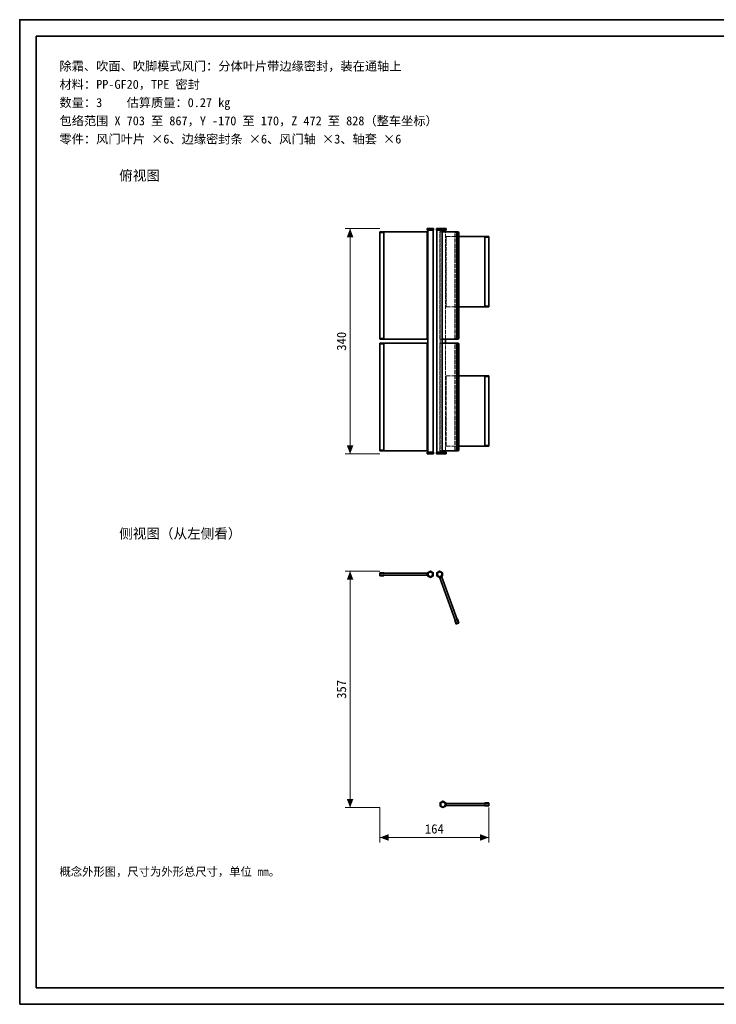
# Model space of a CAD drawing. Header units: millimetres. Extents: x 0 to 420, y 0 to 297.
# Tile 1 of 2: x 0 to 210, y 0 to 297. Entities that reach past the tile are written whole.
import ezdxf
from ezdxf.enums import TextEntityAlignment as Align

# ---------------------------------------------------------------- set-up
doc = ezdxf.new("R2010")
doc.units = ezdxf.units.MM
doc.linetypes.add('DASHED', pattern=[1.524, 1.27, -0.254])
for name, color, linetype, lineweight, true_color in [('DIM', 7, 'Continuous', 18, 0x1e5aa0), ('FRAME', 7, 'Continuous', 35, 0x3c3c3c), ('HIDDEN', 7, 'DASHED', 13, 0x969696), ('OUTLINE', 7, 'Continuous', 35, 0x141414), ('TEXT', 7, 'Continuous', 18, 0x141414)]:
    doc.layers.add(name, color=color, linetype=linetype, lineweight=lineweight, true_color=true_color)
doc.styles.add('ZH', font='simsun.ttc')

msp = doc.modelspace()

# ---------------------------------------------------------------- hatches: boundary and pattern name
at = {"layer": 'DIM'}
for points in [[(99.6, 234), (98.61, 231.4), (100.59, 231.4)], [(99.6, 166), (100.59, 168.6), (98.61, 168.6)], [(99.6, 130.68), (98.61, 128.08), (100.59, 128.08)], [(99.6, 59.32), (100.59, 61.92), (98.61, 61.92)], [(108.6, 50.32), (111.2, 49.33), (111.2, 51.31)], [(141.4, 50.32), (138.8, 51.31), (138.8, 49.33)]]:
    msp.add_hatch(color=7, dxfattribs=at).paths.add_polyline_path(points)

# ---------------------------------------------------------------- linework, layer by layer
for points in [[(108.6, 234), (98.1, 234)], [(99.6, 166), (99.6, 234)], [(108.6, 166), (98.1, 166)], [(108.6, 130.68), (98.1, 130.68)], [(99.6, 59.32), (99.6, 130.68)], [(108.6, 59.32), (98.1, 59.32)], [(108.6, 59.32), (108.6, 48.82)], [(141.4, 59.32), (141.4, 48.82)], [(108.6, 50.32), (141.4, 50.32)]]:
    msp.add_lwpolyline(points, dxfattribs=at)
at = {"layer": 'FRAME'}
for points in [[(0, 0), (420, 0), (420, 297), (0, 297)], [(5, 5), (415, 5), (415, 292), (5, 292)]]:
    msp.add_lwpolyline(points, close=True, dxfattribs=at)
at = {"layer": 'HIDDEN'}
for points in [[(108.6, 200.6), (108.6, 233)], [(122.8, 233), (108.6, 233)], [(108.6, 200.8), (108.6, 232.8)], [(108.6, 200.8), (108.6, 232.8)], [(109.8, 232.8), (108.6, 232.8)], [(109.8, 200.8), (109.8, 232.8)], [(122.8, 200.6), (122.8, 233)], [(124.78, 234), (124.45, 234), (124.13, 234), (123.8, 234), (123.47, 234), (123.15, 234), (122.82, 234)], [(124.78, 233.5), (124.45, 233.5), (124.13, 233.5), (123.8, 233.5), (123.47, 233.5), (123.15, 233.5), (122.82, 233.5)], [(124.61, 234), (124.34, 234), (124.07, 234), (123.8, 234), (123.53, 234), (123.26, 234), (122.99, 234)], [(122.99, 234), (123.13, 234), (123.26, 234), (123.4, 234), (123.53, 234), (123.67, 234), (123.8, 234)], [(122.99, 233.5), (122.99, 234)], [(124.61, 233.5), (124.34, 233.5), (124.07, 233.5), (123.8, 233.5), (123.53, 233.5), (123.26, 233.5), (122.99, 233.5)], [(122.99, 233.5), (123.13, 233.5), (123.26, 233.5), (123.4, 233.5), (123.53, 233.5), (123.67, 233.5), (123.8, 233.5)], [(124.6, 234), (124.33, 234), (124.07, 234), (123.8, 234), (123.53, 234), (123.27, 234), (123, 234)], [(123, 234), (123.13, 234), (123.27, 234), (123.4, 234), (123.53, 234), (123.67, 234), (123.8, 234)], [(123, 233.5), (123, 234)], [(123.8, 234), (123.93, 234), (124.07, 234), (124.2, 234), (124.33, 234), (124.47, 234), (124.6, 234)], [(123.8, 234), (123.94, 234), (124.07, 234), (124.2, 234), (124.34, 234), (124.47, 234), (124.61, 234)], [(123.8, 233.5), (123.94, 233.5), (124.07, 233.5), (124.2, 233.5), (124.34, 233.5), (124.47, 233.5), (124.61, 233.5)], [(124.6, 233.5), (124.6, 234)], [(124.61, 233.5), (124.61, 234)], [(127.58, 234), (127.25, 234), (126.93, 234), (126.6, 234), (126.27, 234), (125.95, 234), (125.62, 234)], [(127.58, 233.5), (127.25, 233.5), (126.93, 233.5), (126.6, 233.5), (126.27, 233.5), (125.95, 233.5), (125.62, 233.5)], [(127.41, 234), (127.14, 234), (126.87, 234), (126.6, 234), (126.33, 234), (126.06, 234), (125.79, 234)], [(125.79, 234), (125.93, 234), (126.06, 234), (126.2, 234), (126.33, 234), (126.47, 234), (126.6, 234)], [(125.79, 233.5), (125.79, 234)], [(127.41, 233.5), (127.14, 233.5), (126.87, 233.5), (126.6, 233.5), (126.33, 233.5), (126.06, 233.5), (125.79, 233.5)], [(125.79, 233.5), (125.93, 233.5), (126.06, 233.5), (126.2, 233.5), (126.33, 233.5), (126.47, 233.5), (126.6, 233.5)], [(127.4, 234), (127.13, 234), (126.87, 234), (126.6, 234), (126.33, 234), (126.07, 234), (125.8, 234)], [(125.8, 234), (125.93, 234), (126.07, 234), (126.2, 234), (126.33, 234), (126.47, 234), (126.6, 234)], [(125.8, 233.5), (125.8, 234)], [(126.6, 234), (126.73, 234), (126.87, 234), (127, 234), (127.13, 234), (127.27, 234), (127.4, 234)], [(126.6, 234), (126.73, 234), (126.87, 234), (127, 234), (127.14, 234), (127.27, 234), (127.41, 234)], [(126.6, 233.5), (126.73, 233.5), (126.87, 233.5), (127, 233.5), (127.14, 233.5), (127.27, 233.5), (127.41, 233.5)], [(128.58, 234), (128.25, 234), (127.93, 234), (127.6, 234), (127.27, 234), (126.95, 234), (126.62, 234)], [(126.62, 234), (126.78, 234), (126.94, 234), (127.1, 234), (127.26, 234), (127.42, 234), (127.58, 234)], [(126.62, 233.5), (126.62, 234)], [(128.58, 233.5), (128.25, 233.5), (127.93, 233.5), (127.6, 233.5), (127.27, 233.5), (126.95, 233.5), (126.62, 233.5)], [(126.62, 233.5), (126.78, 233.5), (126.94, 233.5), (127.1, 233.5), (127.26, 233.5), (127.42, 233.5), (127.58, 233.5)], [(127.22, 233), (126.66, 233)], [(126.66, 200.6), (126.66, 233)], [(126.66, 233), (131.72, 233)], [(128.41, 234), (128.14, 234), (127.87, 234), (127.6, 234), (127.33, 234), (127.06, 234), (126.79, 234)], [(126.79, 234), (126.93, 234), (127.06, 234), (127.2, 234), (127.33, 234), (127.47, 234), (127.6, 234)], [(126.79, 233.5), (126.79, 234)], [(128.41, 233.5), (128.14, 233.5), (127.87, 233.5), (127.6, 233.5), (127.33, 233.5), (127.06, 233.5), (126.79, 233.5)], [(126.79, 233.5), (126.93, 233.5), (127.06, 233.5), (127.2, 233.5), (127.33, 233.5), (127.47, 233.5), (127.6, 233.5)], [(128.4, 234), (128.13, 234), (127.87, 234), (127.6, 234), (127.33, 234), (127.07, 234), (126.8, 234)], [(126.8, 234), (126.93, 234), (127.07, 234), (127.2, 234), (127.33, 234), (127.47, 234), (127.6, 234)], [(126.8, 166), (126.8, 234)], [(127.22, 200.6), (127.22, 233)], [(127.22, 233), (127.4, 233)], [(127.4, 233.5), (127.4, 234)], [(127.41, 233.5), (127.41, 234)], [(127.6, 234), (127.73, 234), (127.87, 234), (128, 234), (128.13, 234), (128.27, 234), (128.4, 234)], [(127.6, 234), (127.73, 234), (127.87, 234), (128, 234), (128.14, 234), (128.28, 234), (128.41, 234)], [(127.6, 233.5), (127.73, 233.5), (127.87, 233.5), (128, 233.5), (128.14, 233.5), (128.28, 233.5), (128.41, 233.5)], [(128.4, 233.5), (128.4, 234)], [(128.4, 200.6), (128.4, 233)], [(128.41, 233.5), (128.41, 234)], [(132.01, 232.8), (131.18, 232.8)], [(131.18, 200.8), (131.18, 232.8)], [(131.18, 232.8), (131.59, 232.8)], [(132.42, 232.8), (131.59, 232.8)], [(131.59, 200.8), (131.59, 232.8)], [(132.29, 233), (131.72, 233)], [(131.72, 200.6), (131.72, 233)], [(132.29, 200.8), (132.29, 232.8)], [(128.6, 210.4), (128.6, 231.6)], [(128.6, 210.4), (128.6, 231.6)], [(128.6, 231.6), (132.42, 231.6)], [(128.6, 231.6), (141.4, 231.6)], [(140.2, 210.6), (140.2, 231.4)], [(140.2, 231.4), (141.4, 231.4)], [(141.4, 210.4), (141.4, 231.6)], [(141.4, 210.6), (141.4, 231.4)], [(141.4, 210.6), (141.4, 231.4)], [(128.6, 210.4), (132.42, 210.4)], [(128.6, 210.4), (141.4, 210.4)], [(140.2, 210.6), (141.4, 210.6)], [(109.8, 200.8), (108.6, 200.8)], [(122.8, 200.6), (108.6, 200.6)], [(108.6, 167), (108.6, 199.4)], [(122.8, 199.4), (108.6, 199.4)], [(108.6, 167.2), (108.6, 199.2)], [(108.6, 167.2), (108.6, 199.2)], [(109.8, 199.2), (108.6, 199.2)], [(109.8, 167.2), (109.8, 199.2)], [(122.8, 167), (122.8, 199.4)], [(127.22, 200.6), (126.66, 200.6)], [(126.66, 200.6), (131.72, 200.6)], [(127.22, 199.4), (126.66, 199.4)], [(126.66, 167), (126.66, 199.4)], [(126.66, 199.4), (131.72, 199.4)], [(127.22, 200.6), (127.4, 200.6)], [(127.22, 167), (127.22, 199.4)], [(127.22, 199.4), (127.4, 199.4)], [(128.4, 167), (128.4, 199.4)], [(132.01, 200.8), (131.18, 200.8)], [(131.18, 200.8), (131.59, 200.8)], [(132.01, 199.2), (131.18, 199.2)], [(131.18, 167.2), (131.18, 199.2)], [(131.18, 199.2), (131.59, 199.2)], [(132.42, 200.8), (131.59, 200.8)], [(132.42, 199.2), (131.59, 199.2)], [(131.59, 167.2), (131.59, 199.2)], [(132.29, 200.6), (131.72, 200.6)], [(132.29, 199.4), (131.72, 199.4)], [(131.72, 167), (131.72, 199.4)], [(132.29, 167.2), (132.29, 199.2)], [(128.6, 168.4), (128.6, 189.6)], [(128.6, 168.4), (128.6, 189.6)], [(128.6, 189.6), (132.42, 189.6)], [(128.6, 189.6), (141.4, 189.6)], [(140.2, 168.6), (140.2, 189.4)], [(140.2, 189.4), (141.4, 189.4)], [(141.4, 168.4), (141.4, 189.6)], [(141.4, 168.6), (141.4, 189.4)], [(141.4, 168.6), (141.4, 189.4)], [(109.8, 167.2), (108.6, 167.2)], [(122.8, 167), (108.6, 167)], [(122.82, 166.5), (122.98, 166.5), (123.15, 166.5), (123.31, 166.5), (123.47, 166.5), (123.64, 166.5), (123.8, 166.5)], [(124.61, 166.5), (124.34, 166.5), (124.07, 166.5), (123.8, 166.5), (123.53, 166.5), (123.26, 166.5), (122.99, 166.5)], [(122.99, 166.5), (123.13, 166.5), (123.26, 166.5), (123.4, 166.5), (123.53, 166.5), (123.67, 166.5), (123.8, 166.5)], [(122.99, 166.5), (122.99, 166)], [(123, 166), (123, 166.5)], [(123.8, 166.5), (123.96, 166.5), (124.13, 166.5), (124.29, 166.5), (124.45, 166.5), (124.62, 166.5), (124.78, 166.5)], [(123.8, 166.5), (123.94, 166.5), (124.07, 166.5), (124.2, 166.5), (124.34, 166.5), (124.47, 166.5), (124.61, 166.5)], [(124.6, 166), (124.6, 166.5)], [(124.61, 166.5), (124.61, 166)], [(125.62, 166.5), (125.78, 166.5), (125.95, 166.5), (126.11, 166.5), (126.27, 166.5), (126.44, 166.5), (126.6, 166.5)], [(127.41, 166.5), (127.14, 166.5), (126.87, 166.5), (126.6, 166.5), (126.33, 166.5), (126.06, 166.5), (125.79, 166.5)], [(125.79, 166.5), (125.93, 166.5), (126.06, 166.5), (126.2, 166.5), (126.33, 166.5), (126.47, 166.5), (126.6, 166.5)], [(125.79, 166.5), (125.79, 166)], [(125.8, 166), (125.8, 166.5)], [(126.6, 166.5), (126.76, 166.5), (126.93, 166.5), (127.09, 166.5), (127.25, 166.5), (127.42, 166.5), (127.58, 166.5)], [(126.6, 166.5), (126.73, 166.5), (126.87, 166.5), (127, 166.5), (127.14, 166.5), (127.27, 166.5), (127.41, 166.5)], [(127.58, 166.5), (127.42, 166.5), (127.26, 166.5), (127.1, 166.5), (126.94, 166.5), (126.78, 166.5), (126.62, 166.5)], [(126.62, 166.5), (126.78, 166.5), (126.95, 166.5), (127.11, 166.5), (127.27, 166.5), (127.44, 166.5), (127.6, 166.5)], [(126.62, 166.5), (126.62, 166)], [(127.22, 167), (126.66, 167)], [(126.66, 167), (131.72, 167)], [(128.41, 166.5), (128.14, 166.5), (127.87, 166.5), (127.6, 166.5), (127.33, 166.5), (127.06, 166.5), (126.79, 166.5)], [(126.79, 166.5), (126.93, 166.5), (127.06, 166.5), (127.2, 166.5), (127.33, 166.5), (127.47, 166.5), (127.6, 166.5)], [(126.79, 166.5), (126.79, 166)], [(127.22, 167), (127.4, 167)], [(127.4, 166), (127.4, 166.5)], [(127.41, 166.5), (127.41, 166)], [(127.6, 166.5), (127.76, 166.5), (127.93, 166.5), (128.09, 166.5), (128.25, 166.5), (128.42, 166.5), (128.58, 166.5)], [(127.6, 166.5), (127.73, 166.5), (127.87, 166.5), (128, 166.5), (128.14, 166.5), (128.28, 166.5), (128.41, 166.5)], [(128.4, 166), (128.4, 166.5)], [(128.41, 166.5), (128.41, 166)], [(128.6, 168.4), (132.42, 168.4)], [(128.6, 168.4), (141.4, 168.4)], [(132.01, 167.2), (131.18, 167.2)], [(131.18, 167.2), (131.59, 167.2)], [(132.42, 167.2), (131.59, 167.2)], [(132.29, 167), (131.72, 167)], [(140.2, 168.6), (141.4, 168.6)], [(122.82, 166), (122.98, 166), (123.15, 166), (123.31, 166), (123.47, 166), (123.64, 166), (123.8, 166)], [(124.61, 166), (124.34, 166), (124.07, 166), (123.8, 166), (123.53, 166), (123.26, 166), (122.99, 166)], [(122.99, 166), (123.13, 166), (123.26, 166), (123.4, 166), (123.53, 166), (123.67, 166), (123.8, 166)], [(124.6, 166), (124.33, 166), (124.07, 166), (123.8, 166), (123.53, 166), (123.27, 166), (123, 166)], [(123, 166), (123.13, 166), (123.27, 166), (123.4, 166), (123.53, 166), (123.67, 166), (123.8, 166)], [(123.8, 166), (123.93, 166), (124.07, 166), (124.2, 166), (124.33, 166), (124.47, 166), (124.6, 166)], [(123.8, 166), (123.96, 166), (124.13, 166), (124.29, 166), (124.45, 166), (124.62, 166), (124.78, 166)], [(123.8, 166), (123.94, 166), (124.07, 166), (124.2, 166), (124.34, 166), (124.47, 166), (124.61, 166)], [(125.62, 166), (125.78, 166), (125.95, 166), (126.11, 166), (126.27, 166), (126.44, 166), (126.6, 166)], [(127.41, 166), (127.14, 166), (126.87, 166), (126.6, 166), (126.33, 166), (126.06, 166), (125.79, 166)], [(125.79, 166), (125.93, 166), (126.06, 166), (126.2, 166), (126.33, 166), (126.47, 166), (126.6, 166)], [(127.4, 166), (127.13, 166), (126.87, 166), (126.6, 166), (126.33, 166), (126.07, 166), (125.8, 166)], [(125.8, 166), (125.93, 166), (126.07, 166), (126.2, 166), (126.33, 166), (126.47, 166), (126.6, 166)], [(126.6, 166), (126.73, 166), (126.87, 166), (127, 166), (127.13, 166), (127.27, 166), (127.4, 166)], [(126.6, 166), (126.76, 166), (126.93, 166), (127.09, 166), (127.25, 166), (127.42, 166), (127.58, 166)], [(126.6, 166), (126.73, 166), (126.87, 166), (127, 166), (127.14, 166), (127.27, 166), (127.41, 166)], [(127.58, 166), (127.42, 166), (127.26, 166), (127.1, 166), (126.94, 166), (126.78, 166), (126.62, 166)], [(126.62, 166), (126.78, 166), (126.95, 166), (127.11, 166), (127.27, 166), (127.44, 166), (127.6, 166)], [(128.41, 166), (128.14, 166), (127.87, 166), (127.6, 166), (127.33, 166), (127.06, 166), (126.79, 166)], [(126.79, 166), (126.93, 166), (127.06, 166), (127.2, 166), (127.33, 166), (127.47, 166), (127.6, 166)], [(128.4, 166), (128.13, 166), (127.87, 166), (127.6, 166), (127.33, 166), (127.07, 166), (126.8, 166)], [(126.8, 166), (126.93, 166), (127.07, 166), (127.2, 166), (127.33, 166), (127.47, 166), (127.6, 166)], [(127.6, 166), (127.73, 166), (127.87, 166), (128, 166), (128.13, 166), (128.27, 166), (128.4, 166)], [(127.6, 166), (127.76, 166), (127.93, 166), (128.09, 166), (128.25, 166), (128.42, 166), (128.58, 166)], [(127.6, 166), (127.73, 166), (127.87, 166), (128, 166), (128.14, 166), (128.28, 166), (128.41, 166)], [(123.8, 128.72), (124.65, 129.21), (124.65, 130.19), (123.8, 130.68), (122.95, 130.19), (122.95, 129.21), (123.8, 128.72)], [(123.8, 130.68), (124.65, 130.19), (124.65, 129.21), (123.8, 128.72), (122.95, 129.21), (122.95, 130.19), (123.8, 130.68)], [(123.8, 130.68), (124.65, 130.19), (124.65, 129.21), (123.8, 128.72), (122.95, 129.21), (122.95, 130.19), (123.8, 130.68)], [(126.6, 128.72), (127.45, 129.21), (127.45, 130.19), (126.6, 130.68), (125.75, 130.19), (125.75, 129.21), (126.6, 128.72)], [(126.6, 130.68), (127.45, 130.19), (127.45, 129.21), (126.6, 128.72), (125.75, 129.21), (125.75, 130.19), (126.6, 130.68)], [(126.6, 130.68), (127.45, 130.19), (127.45, 129.21), (126.6, 128.72), (125.75, 129.21), (125.75, 130.19), (126.6, 130.68)], [(108.6, 129.26), (108.6, 130.14)], [(109.8, 130.14), (108.6, 130.14)], [(108.6, 129.26), (108.6, 130.14)], [(108.6, 129.26), (108.6, 130.14)], [(109.8, 130.14), (108.6, 130.14)], [(109.8, 130.14), (108.6, 130.14)], [(108.6, 129.4), (108.6, 130)], [(122.8, 130), (108.6, 130)], [(108.6, 129.4), (108.6, 130)], [(108.6, 129.4), (108.6, 130)], [(122.8, 130), (108.6, 130)], [(122.8, 130), (108.6, 130)], [(108.6, 129.4), (108.6, 130)], [(122.8, 129.4), (108.6, 129.4)], [(122.8, 129.4), (108.6, 129.4)], [(122.8, 129.4), (108.6, 129.4)], [(109.8, 129.26), (108.6, 129.26)], [(109.8, 129.26), (108.6, 129.26)], [(109.8, 129.26), (108.6, 129.26)], [(109.8, 129.26), (109.8, 130.14)], [(109.8, 129.26), (109.8, 130.14)], [(109.8, 129.26), (109.8, 130.14)], [(109.8, 129.4), (109.8, 130)], [(122.8, 129.4), (122.8, 130)], [(122.8, 129.4), (122.8, 130)], [(122.8, 129.4), (122.8, 130)], [(123.8, 128.89), (124.5, 129.3), (124.5, 130.11), (123.8, 130.51), (123.1, 130.11), (123.1, 129.3), (123.8, 128.89)], [(123.8, 130.51), (124.5, 130.11), (124.5, 129.3), (123.8, 128.89), (123.1, 129.3), (123.1, 130.11), (123.8, 130.51)], [(123.8, 130.51), (124.5, 130.11), (124.5, 129.3), (123.8, 128.89), (123.1, 129.3), (123.1, 130.11), (123.8, 130.51)], [(123.8, 130.5), (124.49, 130.1), (124.49, 129.3), (123.8, 128.9), (123.11, 129.3), (123.11, 130.1), (123.8, 130.5)], [(126.6, 128.89), (127.3, 129.3), (127.3, 130.11), (126.6, 130.51), (125.9, 130.11), (125.9, 129.3), (126.6, 128.89)], [(126.6, 130.51), (127.3, 130.11), (127.3, 129.3), (126.6, 128.89), (125.9, 129.3), (125.9, 130.11), (126.6, 130.51)], [(126.6, 130.51), (127.3, 130.11), (127.3, 129.3), (126.6, 128.89), (125.9, 129.3), (125.9, 130.11), (126.6, 130.51)], [(126.6, 130.5), (127.29, 130.1), (127.29, 129.3), (126.6, 128.9), (125.91, 129.3), (125.91, 130.1), (126.6, 130.5)], [(127.22, 128.86), (126.66, 128.66)], [(127.22, 128.86), (126.66, 128.66)], [(127.22, 128.86), (126.66, 128.66)], [(126.66, 128.66), (131.72, 114.75)], [(126.66, 128.66), (131.72, 114.75)], [(126.66, 128.66), (131.72, 114.75)], [(127.22, 128.86), (132.29, 114.96)], [(127.22, 128.86), (132.29, 114.96)], [(127.22, 128.86), (132.29, 114.96)], [(132.01, 116.13), (131.18, 115.83)], [(132.01, 116.13), (131.18, 115.83)], [(132.01, 116.13), (131.18, 115.83)], [(131.88, 116.08), (131.31, 115.88)], [(132.01, 116.13), (132.42, 115)], [(132.01, 116.13), (132.42, 115)], [(132.01, 116.13), (132.42, 115)], [(131.18, 115.83), (131.59, 114.7)], [(131.18, 115.83), (131.59, 114.7)], [(131.18, 115.83), (131.59, 114.7)], [(132.42, 115), (131.59, 114.7)], [(132.42, 115), (131.59, 114.7)], [(132.42, 115), (131.59, 114.7)], [(132.29, 114.96), (131.72, 114.75)], [(132.29, 114.96), (131.72, 114.75)], [(132.29, 114.96), (131.72, 114.75)], [(132.29, 114.96), (131.72, 114.75)], [(127.6, 59.32), (128.45, 59.81), (128.45, 60.79), (127.6, 61.28), (126.75, 60.79), (126.75, 59.81), (127.6, 59.32)], [(127.6, 61.28), (128.45, 60.79), (128.45, 59.81), (127.6, 59.32), (126.75, 59.81), (126.75, 60.79), (127.6, 61.28)], [(127.6, 61.28), (128.45, 60.79), (128.45, 59.81), (127.6, 59.32), (126.75, 59.81), (126.75, 60.79), (127.6, 61.28)], [(127.6, 59.49), (128.3, 59.89), (128.3, 60.7), (127.6, 61.11), (126.9, 60.7), (126.9, 59.89), (127.6, 59.49)], [(127.6, 61.11), (128.3, 60.7), (128.3, 59.89), (127.6, 59.49), (126.9, 59.89), (126.9, 60.7), (127.6, 61.11)], [(127.6, 61.11), (128.3, 60.7), (128.3, 59.89), (127.6, 59.49), (126.9, 59.89), (126.9, 60.7), (127.6, 61.11)], [(127.6, 61.1), (128.29, 60.7), (128.29, 59.9), (127.6, 59.5), (126.91, 59.9), (126.91, 60.7), (127.6, 61.1)], [(128.6, 60.6), (128.6, 60)], [(128.6, 60.6), (141.4, 60.6)], [(128.6, 60.6), (128.6, 60)], [(128.6, 60.6), (128.6, 60)], [(128.6, 60.6), (141.4, 60.6)], [(128.6, 60.6), (141.4, 60.6)], [(128.6, 60), (141.4, 60)], [(128.6, 60), (141.4, 60)], [(128.6, 60), (141.4, 60)], [(140.2, 60.74), (140.2, 59.86)], [(140.2, 60.74), (141.4, 60.74)], [(140.2, 60.74), (140.2, 59.86)], [(140.2, 60.74), (140.2, 59.86)], [(140.2, 60.74), (141.4, 60.74)], [(140.2, 60.74), (141.4, 60.74)], [(140.2, 60.6), (140.2, 60)], [(140.2, 59.86), (141.4, 59.86)], [(140.2, 59.86), (141.4, 59.86)], [(140.2, 59.86), (141.4, 59.86)], [(141.4, 60.74), (141.4, 59.86)], [(141.4, 60.74), (141.4, 59.86)], [(141.4, 60.74), (141.4, 59.86)], [(141.4, 60.6), (141.4, 60)], [(141.4, 60.6), (141.4, 60)], [(141.4, 60.6), (141.4, 60)], [(141.4, 60.6), (141.4, 60)]]:
    msp.add_lwpolyline(points, dxfattribs=at)
at = {"layer": 'OUTLINE'}
for points in [[(108.6, 232.8), (108.6, 233)], [(122.8, 233), (108.6, 233)], [(108.6, 200.8), (108.6, 232.8)], [(109.8, 232.8), (108.6, 232.8)], [(109.8, 200.8), (109.8, 232.8)], [(122.8, 200.6), (122.8, 233)], [(122.82, 234), (122.98, 234), (123.15, 234), (123.31, 234), (123.47, 234), (123.64, 234), (123.8, 234)], [(122.82, 233.5), (122.82, 234)], [(122.82, 233.5), (122.98, 233.5), (123.15, 233.5), (123.31, 233.5), (123.47, 233.5), (123.64, 233.5), (123.8, 233.5)], [(123, 166.5), (123, 233.5)], [(123.8, 234), (123.96, 234), (124.13, 234), (124.29, 234), (124.45, 234), (124.62, 234), (124.78, 234)], [(123.8, 233.5), (123.96, 233.5), (124.13, 233.5), (124.29, 233.5), (124.45, 233.5), (124.62, 233.5), (124.78, 233.5)], [(124.6, 166.5), (124.6, 233.5)], [(124.78, 233.5), (124.78, 234)], [(125.62, 234), (125.78, 234), (125.95, 234), (126.11, 234), (126.27, 234), (126.44, 234), (126.6, 234)], [(125.62, 233.5), (125.62, 234)], [(125.62, 233.5), (125.78, 233.5), (125.95, 233.5), (126.11, 233.5), (126.27, 233.5), (126.44, 233.5), (126.6, 233.5)], [(125.8, 166.5), (125.8, 233.5)], [(126.6, 234), (126.76, 234), (126.93, 234), (127.09, 234), (127.25, 234), (127.42, 234), (127.58, 234)], [(126.6, 233.5), (126.76, 233.5), (126.93, 233.5), (127.09, 233.5), (127.25, 233.5), (127.42, 233.5), (127.58, 233.5)], [(127.4, 166.5), (127.4, 233.5)], [(127.4, 233), (132.29, 233)], [(127.58, 234), (127.58, 234), (127.59, 234), (127.59, 234), (127.59, 234), (127.6, 234), (127.6, 234)], [(127.58, 233.5), (127.58, 234)], [(127.58, 233.5), (127.58, 233.5), (127.59, 233.5), (127.59, 233.5), (127.59, 233.5), (127.6, 233.5), (127.6, 233.5)], [(127.6, 234), (127.76, 234), (127.93, 234), (128.09, 234), (128.25, 234), (128.42, 234), (128.58, 234)], [(127.6, 233.5), (127.76, 233.5), (127.93, 233.5), (128.09, 233.5), (128.25, 233.5), (128.42, 233.5), (128.58, 233.5)], [(128.4, 233), (128.4, 233.5)], [(128.58, 233.5), (128.58, 234)], [(132.01, 200.8), (132.01, 232.8)], [(132.01, 232.8), (132.42, 232.8)], [(132.29, 232.8), (132.29, 233)], [(132.42, 200.8), (132.42, 232.8)], [(132.42, 231.6), (141.4, 231.6)], [(140.2, 210.6), (140.2, 231.4)], [(140.2, 231.4), (141.4, 231.4)], [(141.4, 231.4), (141.4, 231.6)], [(141.4, 210.6), (141.4, 231.4)], [(132.42, 210.4), (141.4, 210.4)], [(140.2, 210.6), (141.4, 210.6)], [(141.4, 210.4), (141.4, 210.6)], [(108.6, 200.6), (108.6, 200.8)], [(109.8, 200.8), (108.6, 200.8)], [(122.8, 200.6), (108.6, 200.6)], [(108.6, 199.2), (108.6, 199.4)], [(122.8, 199.4), (108.6, 199.4)], [(108.6, 167.2), (108.6, 199.2)], [(109.8, 199.2), (108.6, 199.2)], [(109.8, 167.2), (109.8, 199.2)], [(122.8, 167), (122.8, 199.4)], [(127.4, 200.6), (132.29, 200.6)], [(127.4, 199.4), (132.29, 199.4)], [(128.4, 199.4), (128.4, 200.6)], [(132.01, 200.8), (132.42, 200.8)], [(132.01, 167.2), (132.01, 199.2)], [(132.01, 199.2), (132.42, 199.2)], [(132.29, 200.6), (132.29, 200.8)], [(132.29, 199.2), (132.29, 199.4)], [(132.42, 167.2), (132.42, 199.2)], [(132.42, 189.6), (141.4, 189.6)], [(140.2, 168.6), (140.2, 189.4)], [(140.2, 189.4), (141.4, 189.4)], [(141.4, 189.4), (141.4, 189.6)], [(141.4, 168.6), (141.4, 189.4)], [(108.6, 167), (108.6, 167.2)], [(109.8, 167.2), (108.6, 167.2)], [(122.8, 167), (108.6, 167)], [(124.78, 166.5), (124.45, 166.5), (124.13, 166.5), (123.8, 166.5), (123.47, 166.5), (123.15, 166.5), (122.82, 166.5)], [(122.82, 166.5), (122.82, 166)], [(124.78, 166.5), (124.78, 166)], [(127.58, 166.5), (127.25, 166.5), (126.93, 166.5), (126.6, 166.5), (126.27, 166.5), (125.95, 166.5), (125.62, 166.5)], [(125.62, 166.5), (125.62, 166)], [(127.4, 167), (132.29, 167)], [(128.58, 166.5), (128.41, 166.5), (128.25, 166.5), (128.08, 166.5), (127.91, 166.5), (127.75, 166.5), (127.58, 166.5)], [(127.58, 166.5), (127.58, 166)], [(128.4, 166.5), (128.4, 167)], [(128.58, 166.5), (128.58, 166)], [(132.01, 167.2), (132.42, 167.2)], [(132.29, 167), (132.29, 167.2)], [(132.42, 168.4), (141.4, 168.4)], [(140.2, 168.6), (141.4, 168.6)], [(141.4, 168.4), (141.4, 168.6)], [(124.78, 166), (124.45, 166), (124.13, 166), (123.8, 166), (123.47, 166), (123.15, 166), (122.82, 166)], [(127.58, 166), (127.25, 166), (126.93, 166), (126.6, 166), (126.27, 166), (125.95, 166), (125.62, 166)], [(128.58, 166), (128.41, 166), (128.25, 166), (128.08, 166), (127.91, 166), (127.75, 166), (127.58, 166)], [(123.8, 128.72), (124.65, 129.21), (124.65, 130.19), (123.8, 130.68), (122.95, 130.19), (122.95, 129.21), (123.8, 128.72)], [(126.6, 128.72), (127.45, 129.21), (127.45, 130.19), (126.6, 130.68), (125.75, 130.19), (125.75, 129.21), (126.6, 128.72)], [(108.6, 130), (108.6, 130.14)], [(109.8, 130.14), (108.6, 130.14)], [(108.6, 129.4), (108.6, 130)], [(122.8, 130), (108.6, 130)], [(122.8, 129.4), (108.6, 129.4)], [(108.6, 129.26), (108.6, 129.4)], [(109.8, 129.26), (108.6, 129.26)], [(109.8, 130), (109.8, 130.14)], [(109.8, 129.26), (109.8, 129.4)], [(122.8, 129.4), (122.8, 130)], [(123.8, 128.89), (124.5, 129.3), (124.5, 130.11), (123.8, 130.51), (123.1, 130.11), (123.1, 129.3), (123.8, 128.89)], [(123.8, 130.5), (124.49, 130.1), (124.49, 129.3), (123.8, 128.9), (123.11, 129.3), (123.11, 130.1), (123.8, 130.5)], [(126.6, 128.89), (127.3, 129.3), (127.3, 130.11), (126.6, 130.51), (125.9, 130.11), (125.9, 129.3), (126.6, 128.89)], [(126.6, 130.5), (127.29, 130.1), (127.29, 129.3), (126.6, 128.9), (125.91, 129.3), (125.91, 130.1), (126.6, 130.5)], [(127.22, 128.86), (126.66, 128.66)], [(126.66, 128.66), (131.72, 114.75)], [(127.22, 128.86), (132.29, 114.96)], [(131.31, 115.88), (131.18, 115.83)], [(132.01, 116.13), (131.88, 116.08)], [(132.01, 116.13), (132.42, 115)], [(131.18, 115.83), (131.59, 114.7)], [(131.72, 114.75), (131.59, 114.7)], [(132.29, 114.96), (131.72, 114.75)], [(132.42, 115), (132.29, 114.96)], [(127.6, 59.32), (128.45, 59.81), (128.45, 60.79), (127.6, 61.28), (126.75, 60.79), (126.75, 59.81), (127.6, 59.32)], [(127.6, 59.49), (128.3, 59.89), (128.3, 60.7), (127.6, 61.11), (126.9, 60.7), (126.9, 59.89), (127.6, 59.49)], [(127.6, 61.1), (128.29, 60.7), (128.29, 59.9), (127.6, 59.5), (126.91, 59.9), (126.91, 60.7), (127.6, 61.1)], [(128.6, 60.6), (128.6, 60)], [(128.6, 60.6), (141.4, 60.6)], [(128.6, 60), (141.4, 60)], [(140.2, 60.74), (140.2, 60.6)], [(140.2, 60.74), (141.4, 60.74)], [(140.2, 60), (140.2, 59.86)], [(140.2, 59.86), (141.4, 59.86)], [(141.4, 60.74), (141.4, 60.6)], [(141.4, 60.6), (141.4, 60)], [(141.4, 60), (141.4, 59.86)]]:
    msp.add_lwpolyline(points, dxfattribs=at)

# ---------------------------------------------------------------- texts
at = {"layer": 'DIM', "style": 'ZH'}
for s, p in [('340', (97, 200)), ('357', (97, 95))]:
    msp.add_text(s, height=2.8, rotation=90, dxfattribs=at).set_placement(p, align=Align.MIDDLE_CENTER)
msp.add_text('164', height=2.8, dxfattribs=at).set_placement((125, 52.92), align=Align.MIDDLE_CENTER)
at = {"layer": 'TEXT', "style": 'ZH'}
for s, height, p in [('除霜、吹面、吹脚模式风门：分体叶片带边缘密封，装在通轴上', 2.7, (12, 283)), ('材料：PP-GF20，TPE 密封', 2.7, (12, 277.5)), ('数量：3    估算质量：0.27 kg', 2.7, (12, 272)), ('包络范围 X 703 至 867，Y -170 至 170，Z 472 至 828（整车坐标）', 2.7, (12, 266.5)), ('零件：风门叶片 ×6、边缘密封条 ×6、风门轴 ×3、轴套 ×6', 2.7, (12, 261)), ('俯视图', 3, (30, 250)), ('侧视图（从左侧看）', 3, (30, 142)), ('概念外形图，尺寸为外形总尺寸，单位 mm。', 2.5, (12, 40))]:
    msp.add_text(s, height=height, dxfattribs=at).set_placement(p, align=Align.MIDDLE_LEFT)

doc.saveas('drawing.dxf')
